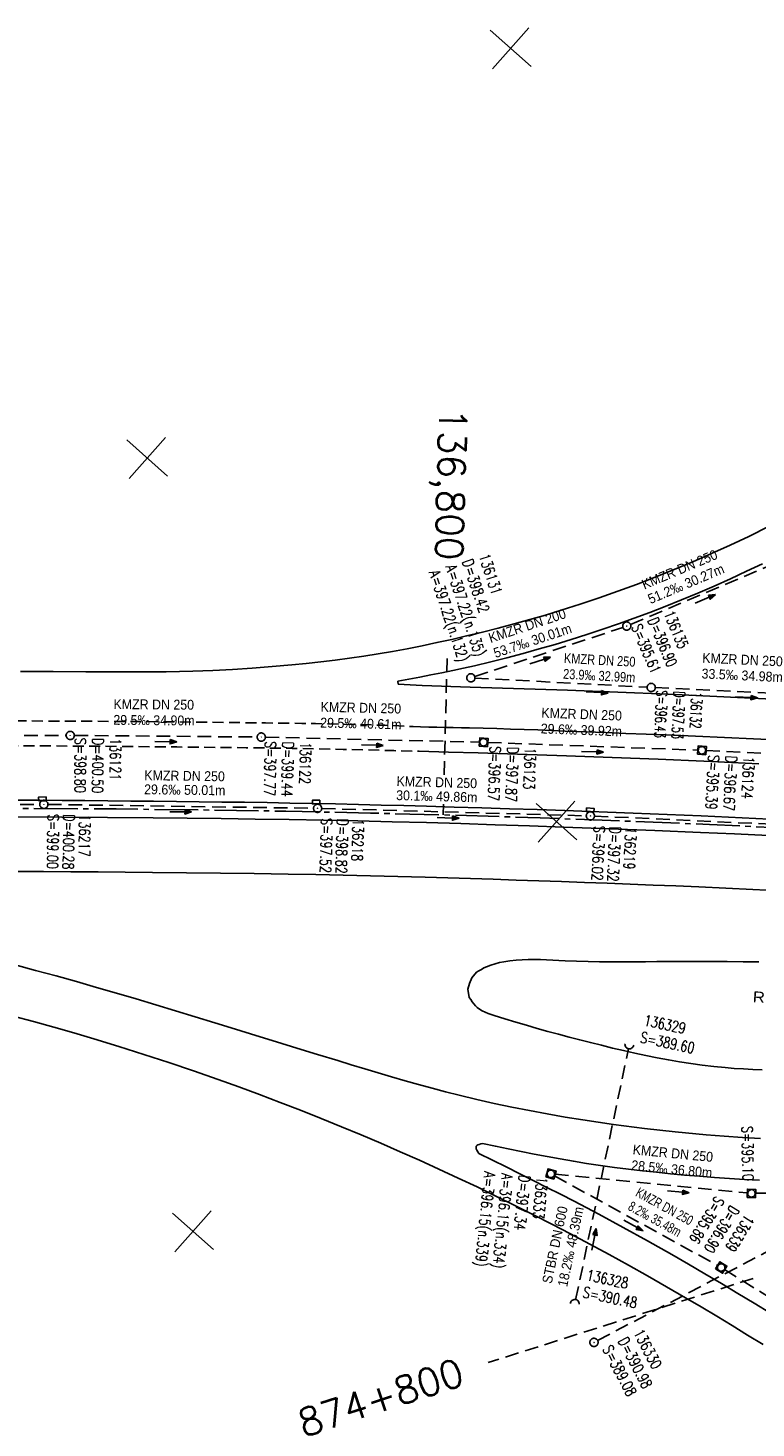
# Model space of a CAD drawing. Header units: millimetres. Extents: x -519 to 616, y -483 to 277.
# Tile 3 of 26: x -363 to -230, y -252 to 4. Entities that reach past the tile are written whole.
import ezdxf
from ezdxf.enums import TextEntityAlignment as Align

# ---------------------------------------------------------------- set-up
doc = ezdxf.new("R2010")
doc.units = ezdxf.units.MM
doc.header["$LTSCALE"] = 10
for name, pattern in [('ACHSE', [5.5, 4, -0.5, 0.5, -0.5]), ('LT00', [0]), ('LT11', [0.3, 0.2, -0.1]), ('LT17', [0.15, 0.1, -0.05]), ('STRICHLINIE2', [0.375, 0.25, -0.125])]:
    doc.linetypes.add(name, pattern=pattern)
for name, color, linetype in [('--EK_000-Halt-Pfeil', 4, 'LT00'), ('--EK_000-Halt-Text', 140, 'LT00'), ('--EK_000-Haltung', 7, 'STRICHLINIE2'), ('--EK_000-Schacht-Text', 5, 'LT00'), ('--EK_01-Halt-Pfeil', 4, 'LT00'), ('--EK_01-Halt-Text', 140, 'LT00'), ('--EK_01-Haltung', 7, 'STRICHLINIE2'), ('--EK_01-Schacht-Text', 5, 'LT00'), ('--EK_02-Halt-Pfeil', 4, 'LT00'), ('--EK_02-Halt-Text', 140, 'LT00'), ('--EK_02-Haltung', 7, 'STRICHLINIE2'), ('--EK_02-Schacht-Text', 5, 'LT00'), ('--EK_03-Halt-Pfeil', 4, 'LT00'), ('--EK_03-Halt-Text', 140, 'LT00'), ('--EK_03-Haltung', 7, 'STRICHLINIE2'), ('--EK_03-Schacht-Text', 5, 'LT00'), ('--EK_05-Halt-Pfeil', 4, 'LT00'), ('--EK_05-Halt-Text', 140, 'LT00'), ('--EK_05-Haltung', 7, 'STRICHLINIE2'), ('--EK_05-Schacht-Text', 5, 'LT00'), ('--EK_10-Halt-Pfeil', 4, 'LT00'), ('--EK_10-Halt-Text', 140, 'LT00'), ('--EK_10-Haltung', 7, 'STRICHLINIE2'), ('--EK_10-Schacht-Text', 5, 'LT00'), ('--EK_13-Haltung', 7, 'STRICHLINIE2'), ('--EK_13-Schacht-Text', 5, 'LT00'), ('--EK_A-TEXT-KILOMETER', 30, 'LT17'), ('--EK_A6-TEXT-KILOMETER', 30, 'LT17'), ('--EK_FBR', 2, 'LT00'), ('--EK_RRB', 181, 'LT00'), ('-AX-020', 30, 'ACHSE'), ('RRB_TEXT', 184, 'Continuous'), ('V_KA_MULD', 182, 'LT00'), ('V_KA_PRUF', 182, 'LT00'), ('V_P_SK', 182, 'LT00'), ('V_P_UK_DL', 182, 'LT00'), ('V_RASTER_75', 121, 'LT00')]:
    doc.layers.add(name, color=color, linetype=linetype)
doc.styles.add('Haltungsbeschriftung', font='arial.ttf', dxfattribs={"width": 0.75})
doc.styles.add('Kilometrierung', font='romans.shx')
doc.styles.add('schachtbeschriftung', font='romans.shx', dxfattribs={"width": 0.75, "height": 0.2})
doc.styles.add('UNIR-H', font='unir_h.shx', dxfattribs={"width": 0.8})

# ---------------------------------------------------------------- blocks, each defined once
blk = doc.blocks.new('SYMB0652')
at = {"color": 0, "linetype": 'ByBlock'}
blk.add_lwpolyline([(-0.15, -0.075), (0.15, -0.075), (0.15, 0.075), (-0.15, 0.075), (-0.15, -0.075)], dxfattribs=at)
blk = doc.blocks.new('SYMB0003')
at = {"color": 0, "linetype": 'ByBlock'}
for p, q in [((-0.015712, 0), (0.010166, 0.012015)), ((0, -0.021257), (-0.015712, 0)), ((0.010166, 0.012015), (0, -0.021257))]:
    blk.add_line(p, q, dxfattribs=at)
for points in [[(-0.031395, 0.499013), (-0.093691, 0.491144), (-0.154509, 0.475528), (-0.21289, 0.452414), (-0.267913, 0.422164), (-0.318712, 0.385257), (-0.364484, 0.342274), (-0.404509, 0.293893), (-0.438154, 0.240877), (-0.464888, 0.184062), (-0.484292, 0.124345), (-0.496058, 0.062667), (-0.5, 0)], [(-0.5, 0), (-0.496058, -0.062667), (-0.484292, -0.124345), (-0.464888, -0.184062), (-0.438154, -0.240877), (-0.404509, -0.293893), (-0.364485, -0.342274), (-0.318712, -0.385257), (-0.267914, -0.422164), (-0.21289, -0.452414), (-0.154509, -0.475529), (-0.093691, -0.491144), (-0.031395, -0.499014), (0.031395, -0.499014)], [(0.5, 0), (0.496057, 0.062667), (0.484292, 0.124345), (0.464888, 0.184062), (0.438153, 0.240877), (0.404509, 0.293893), (0.364484, 0.342274), (0.318712, 0.385257), (0.267913, 0.422164), (0.21289, 0.452414), (0.154509, 0.475528), (0.093691, 0.491144), (0.031395, 0.499013), (-0.031395, 0.499013)], [(0.031395, -0.499014), (0.093691, -0.491144), (0.154509, -0.475529), (0.21289, -0.452414), (0.267914, -0.422164), (0.318712, -0.385257), (0.364485, -0.342274), (0.404509, -0.293893), (0.438154, -0.240877), (0.464889, -0.184062), (0.484292, -0.124345), (0.496058, -0.062667), (0.5, 0)]]:
    blk.add_lwpolyline(points, dxfattribs=at)
blk = doc.blocks.new('SYMB1210')
at = {"color": 0, "linetype": 'ByBlock'}
blk.add_line((0.018815, -0.179014), (0.055623, -0.17119), dxfattribs=at)
for points in [[(-0.2, -0.2), (-0.2, 0.2), (0.2, 0.2), (0.2, -0.2), (-0.2, -0.2)], [(0.018815, 0.179014), (-0.018815, 0.179014), (-0.055623, 0.17119), (-0.09, 0.155885), (-0.120444, 0.133766), (-0.145623, 0.105801), (-0.164438, 0.073213), (-0.176067, 0.037424), (-0.18, 0)], [(-0.18, 0), (-0.176067, -0.037424), (-0.164438, -0.073213), (-0.145623, -0.105801), (-0.120444, -0.133766), (-0.09, -0.155885), (-0.055623, -0.17119), (-0.018815, -0.179014), (0.018815, -0.179014)], [(0.18, 0), (0.176067, 0.037424), (0.164438, 0.073213), (0.145623, 0.105801), (0.120444, 0.133766), (0.09, 0.155885), (0.055623, 0.17119), (0.018815, 0.179014)], [(0.055623, -0.17119), (0.09, -0.155885), (0.120444, -0.133766), (0.145623, -0.105801), (0.164438, -0.073213), (0.176067, -0.037424), (0.18, 0)]]:
    blk.add_lwpolyline(points, dxfattribs=at)
blk = doc.blocks.new('SYMB1107')
at = {"color": 0, "linetype": 'ByBlock'}
for points in [[(-0.2, 0), (-0.196157, 0.039018), (-0.184776, 0.076537), (-0.166294, 0.111114), (-0.141421, 0.141421), (-0.111114, 0.166294), (-0.076537, 0.184776), (-0.039018, 0.196157), (0, 0.2)], [(0, 0.2), (0.039018, 0.196157), (0.076537, 0.184776), (0.111114, 0.166294), (0.141421, 0.141421), (0.166294, 0.111114), (0.184776, 0.076537), (0.196157, 0.039018), (0.2, 0)]]:
    blk.add_lwpolyline(points, dxfattribs=at)
blk = doc.blocks.new('SYMB0070')
at = {"color": 0, "linetype": 'ByBlock'}
for p, q in [((-0.5, 0), (0.2, 0)), ((0.5, 0), (0.2, 0.1)), ((0.2, 0.1), (0.2, 0)), ((0.468, 0), (0.21, 0.086)), ((0.21, 0.086), (0.21, -0.086)), ((0.21, -0.086), (0.468, 0)), ((0.22, -0.072), (0.437, 0)), ((0.23, -0.058), (0.405, 0)), ((0.24, -0.045), (0.374, 0)), ((0.342, 0), (0.25, 0.031)), ((0.25, 0.031), (0.25, -0.031)), ((0.25, -0.031), (0.342, 0)), ((0.26, -0.017), (0.31, 0)), ((0.27, -0.003), (0.279, 0))]:
    blk.add_line(p, q, dxfattribs=at)
for points in [[(0.2, 0), (0.2, -0.1), (0.5, 0)], [(0.437, 0), (0.22, 0.072), (0.22, -0.072)], [(0.405, 0), (0.23, 0.058), (0.23, -0.058)], [(0.374, 0), (0.24, 0.045), (0.24, -0.045)], [(0.31, 0), (0.26, 0.017), (0.26, -0.017)], [(0.279, 0), (0.27, 0.003), (0.27, -0.003)]]:
    blk.add_lwpolyline(points, dxfattribs=at)

msp = doc.modelspace()

# ---------------------------------------------------------------- linework, layer by layer
at = {"layer": '--EK_000-Haltung'}
for p, q in [((-409.43, -138.34), (-360.84, -138.11)), ((-359.34, -138.12), (-310.83, -138.82)), ((-309.33, -138.85), (-261, -140.2)), ((-259.5, -140.25), (-210.84, -142.48))]:
    msp.add_line(p, q, dxfattribs=at)
at = {"layer": '--EK_01-Haltung'}
for p, q in [((-281.33, -115.04), (-249.89, -116.72)), ((-248.39, -116.8), (-214.95, -118.35)), ((-389.93, -125.47), (-356.02, -125.52)), ((-354.52, -125.52), (-321.12, -125.81)), ((-319.62, -125.83), (-280.51, -126.75)), ((-279.01, -126.8), (-240.62, -128.21)), ((-239.12, -128.28), (-200.82, -130.2))]:
    msp.add_line(p, q, dxfattribs=at)
at = {"layer": '--EK_02-Haltung'}
msp.add_line((-262.94, -228.57), (-253.29, -182.68), dxfattribs=at)
at = {"layer": '--EK_03-Haltung'}
for p, q in [((-252.91, -105.26), (-226.4, -94.07)), ((-281.37, -114.76), (-254.31, -105.79))]:
    msp.add_line(p, q, dxfattribs=at)
at = {"layer": '--EK_05-Haltung'}
for p, q in [((-266.8, -205.94), (-237.01, -222.3)), ((-235.72, -223.06), (-211.18, -238.27))]:
    msp.add_line(p, q, dxfattribs=at)
at = {"layer": '--EK_10-Haltung'}
for p, q in [((-266.71, -205.65), (-231.58, -209.06)), ((-230.08, -209.12), (-195.34, -208.58))]:
    msp.add_line(p, q, dxfattribs=at)
at = {"layer": '--EK_13-Haltung'}
msp.add_line((-258.92, -236), (-163.03, -185.71), dxfattribs=at)
at = {"layer": '--EK_A-TEXT-KILOMETER', "ltscale": 2.5}
for p, q in [((-286.97, -132.73), (-286.39, -110.53)), ((-287.16, -140.03), (-287.11, -138.1))]:
    msp.add_line(p, q, dxfattribs=at)
at = {"layer": '--EK_A6-TEXT-KILOMETER', "ltscale": 2.5}
msp.add_line((-230.49, -224.65), (-278.91, -240.03), dxfattribs=at)
at = {"layer": '--EK_FBR'}
msp.add_line((-295.37, -116.16), (-295.41, -115.62), dxfattribs=at)
at = {"layer": '--EK_FBR', "color": 2}
for points in [[(-296.42, -110.19), (-293.7, -109.69), (-290.98, -109.15), (-288.27, -108.58), (-285.57, -107.98), (-282.87, -107.35), (-279.96, -106.65), (-277.07, -105.92), (-274.18, -105.16), (-271.3, -104.36), (-268.42, -103.54), (-265.56, -102.68), (-262.09, -101.58), (-258.64, -100.42), (-255.21, -99.21), (-251.8, -97.95), (-248.4, -96.64), (-244.94, -95.25), (-241.51, -93.8), (-238.1, -92.31), (-234.7, -90.77), (-231.33, -89.18), (-227.56, -87.34)], [(-228.79, -94.17), (-231.72, -95.56), (-234.66, -96.92), (-237.61, -98.24), (-240.59, -99.53), (-243.58, -100.77), (-246.58, -101.98), (-249.41, -103.07), (-252.26, -104.12), (-255.12, -105.14), (-258, -106.12), (-260.88, -107.08), (-263.78, -107.99), (-266.69, -108.89), (-269.62, -109.74), (-272.55, -110.57), (-275.49, -111.35), (-278.45, -112.09), (-281.41, -112.79), (-283.4, -113.23), (-285.4, -113.66), (-287.4, -114.07)], [(-225.12, -126.37), (-230.44, -126.12), (-235.75, -125.88), (-241.06, -125.64), (-246.38, -125.43), (-250.08, -125.28), (-253.77, -125.14), (-257.47, -125), (-261.17, -124.86), (-264.87, -124.72), (-267.36, -124.62), (-269.86, -124.53), (-272.35, -124.44), (-274.85, -124.35), (-277.34, -124.27), (-279.83, -124.2), (-282.33, -124.15), (-283.82, -124.12), (-285.31, -124.09), (-286.8, -124.07), (-288.29, -124.04), (-289.78, -124), (-291.27, -123.95)], [(-365.31, -167.41), (-361.59, -168.41), (-357.87, -169.42), (-354.15, -170.46), (-350.45, -171.52), (-346.84, -172.56), (-343.24, -173.62), (-339.64, -174.7), (-336.04, -175.78), (-332.45, -176.88), (-328.86, -177.98), (-325.11, -179.13), (-321.36, -180.28), (-317.62, -181.44), (-313.87, -182.59), (-310.12, -183.75), (-306.37, -184.9), (-303.92, -185.65), (-301.47, -186.39), (-299.02, -187.12), (-296.56, -187.85), (-294.1, -188.56), (-291.64, -189.26), (-289.17, -189.93), (-286.69, -190.59), (-284.21, -191.21), (-281.01, -191.98), (-277.81, -192.71), (-274.59, -193.39), (-271.36, -194.03), (-268.12, -194.64), (-264.88, -195.2), (-261.63, -195.73), (-256.02, -196.56), (-250.38, -197.29), (-244.74, -197.92), (-239.08, -198.44), (-235.78, -198.7), (-232.48, -198.93), (-229.17, -199.11)], [(-365.31, -167.41), (-361.59, -168.41), (-357.87, -169.42), (-354.15, -170.46), (-350.45, -171.52), (-346.84, -172.56), (-343.24, -173.62), (-339.64, -174.7), (-336.04, -175.78), (-332.45, -176.88), (-328.86, -177.98), (-325.11, -179.13), (-321.36, -180.28), (-317.62, -181.44), (-313.87, -182.59), (-310.12, -183.75), (-306.37, -184.9), (-303.92, -185.65), (-301.47, -186.39), (-299.02, -187.12), (-296.56, -187.85), (-294.1, -188.56), (-291.64, -189.26), (-289.17, -189.93), (-286.69, -190.59), (-284.21, -191.21), (-281.01, -191.98), (-277.81, -192.71), (-274.59, -193.39), (-271.36, -194.03), (-268.12, -194.64), (-264.88, -195.2), (-261.63, -195.73), (-256.02, -196.56), (-250.38, -197.29), (-244.74, -197.92), (-239.08, -198.44), (-235.78, -198.7), (-232.48, -198.93), (-229.17, -199.11)], [(-228.7, -236.73), (-231.52, -234.99), (-234.34, -233.26), (-237.17, -231.55), (-240.01, -229.86), (-242.86, -228.18), (-246.33, -226.18), (-249.82, -224.2), (-253.31, -222.25), (-256.83, -220.32), (-260.36, -218.42), (-263.9, -216.54), (-267.28, -214.78), (-270.67, -213.04), (-274.08, -211.32), (-277.5, -209.63), (-280.94, -207.96), (-284.38, -206.33), (-287.91, -204.69), (-291.45, -203.09), (-295, -201.52), (-298.56, -199.98), (-302.14, -198.46), (-305.73, -196.97), (-309.45, -195.46), (-313.19, -193.97), (-316.94, -192.52), (-320.7, -191.09), (-324.47, -189.69), (-328.26, -188.33), (-332.76, -186.75), (-337.28, -185.23), (-341.81, -183.75), (-346.37, -182.31), (-350.93, -180.92), (-354.6, -179.84), (-358.29, -178.79), (-361.97, -177.76), (-365.67, -176.76)], [(-270.68, -206.78), (-268.19, -208.03), (-265.71, -209.29), (-263.24, -210.56), (-258.73, -212.93), (-254.25, -215.34), (-249.8, -217.79), (-245.37, -220.3), (-242.34, -222.04), (-239.32, -223.81), (-236.32, -225.59), (-233.32, -227.39), (-230.33, -229.2), (-227.35, -231.02)]]:
    msp.add_lwpolyline(points, dxfattribs=at)
at = {"layer": '--EK_FBR'}
for points in [[(-364.36, -113.86), (-358.4, -113.88), (-352.44, -113.91), (-350, -113.92), (-347.55, -113.94), (-345.1, -113.94), (-342.66, -113.94), (-340.21, -113.93), (-337.77, -113.9), (-335.32, -113.86), (-332.88, -113.79), (-329.25, -113.66), (-325.63, -113.47), (-322.01, -113.24), (-318.39, -112.96), (-314.77, -112.63), (-312.14, -112.37), (-309.51, -112.08), (-306.88, -111.76), (-304.26, -111.42), (-301.64, -111.04), (-299.03, -110.63), (-296.42, -110.19)], [(-287.4, -114.07), (-289.4, -114.47), (-291.4, -114.86), (-293.41, -115.24), (-295.41, -115.62)], [(-295.37, -116.16), (-290.96, -116.43), (-282.24, -116.7), (-264.42, -117.24), (-246.01, -117.99), (-224.51, -119.02), (-205.95, -119.9), (-185.28, -121.08), (-162.23, -122.58), (-142.9, -123.97), (-122.3, -125.46), (-121.93, -125.11), (-122.12, -124.54)], [(-291.52, -128.42), (-286.14, -128.57), (-280.76, -128.72), (-275.38, -128.89), (-270, -129.06), (-264.62, -129.24), (-256.25, -129.55), (-247.88, -129.88), (-239.5, -130.24), (-234.49, -130.47), (-229.47, -130.7)], [(-225.01, -140.92), (-230, -140.68), (-234.99, -140.45), (-239.99, -140.22), (-252.46, -139.7), (-264.93, -139.23), (-269.98, -139.06), (-275.02, -138.9), (-280.07, -138.74), (-285.11, -138.6), (-290.16, -138.45), (-294.32, -138.34), (-298.48, -138.23), (-302.64, -138.12), (-306.81, -138.03), (-310.97, -137.94), (-315.13, -137.86), (-319.28, -137.79), (-323.43, -137.73), (-327.58, -137.68), (-331.73, -137.63), (-335.88, -137.59), (-340.03, -137.55), (-344.21, -137.5), (-348.4, -137.46), (-352.58, -137.42), (-356.76, -137.39), (-360.95, -137.36), (-365.13, -137.34)], [(-365.13, -140.41), (-356.8, -140.44), (-348.46, -140.48), (-340.12, -140.55), (-333.91, -140.61), (-327.69, -140.69), (-321.47, -140.78), (-315.26, -140.88), (-308.99, -141), (-302.72, -141.13), (-296.46, -141.28), (-290.19, -141.44), (-283.92, -141.62), (-277.64, -141.82), (-271.37, -142.02), (-265.09, -142.25), (-256.77, -142.56), (-248.46, -142.89), (-240.14, -143.24), (-233.92, -143.51), (-227.69, -143.8)], [(-365.11, -150.36), (-360.13, -150.38), (-355.16, -150.4), (-350.18, -150.43), (-345.21, -150.48), (-340.24, -150.52), (-334.04, -150.59), (-327.84, -150.67), (-321.64, -150.75), (-315.44, -150.85), (-310.43, -150.94), (-305.43, -151.04), (-300.43, -151.15), (-295.43, -151.27), (-290.43, -151.4), (-286.28, -151.52), (-282.13, -151.65), (-277.98, -151.79), (-273.83, -151.93), (-269.68, -152.07), (-265.53, -152.22), (-261.35, -152.37), (-257.17, -152.52), (-252.99, -152.68), (-248.81, -152.84), (-244.63, -153.01), (-240.45, -153.19), (-235.5, -153.4), (-230.56, -153.63), (-225.61, -153.87)], [(-279.98, -200.05), (-280.27, -200.11), (-280.54, -200.19), (-280.78, -200.27), (-280.97, -200.38), (-281.09, -200.52), (-281.14, -200.72), (-281.09, -200.97), (-280.98, -201.24), (-280.82, -201.53), (-280.64, -201.83)], [(-280.64, -201.83), (-278.15, -203.07), (-275.65, -204.3), (-273.16, -205.54), (-270.68, -206.78)], [(-229.38, -206.75), (-232.11, -206.61), (-234.85, -206.44), (-237.58, -206.24), (-240.31, -206.02), (-243.03, -205.79), (-245.6, -205.55), (-248.17, -205.29), (-250.74, -205.01), (-253.3, -204.71), (-255.87, -204.39), (-258.42, -204.03), (-260.97, -203.65), (-263.36, -203.26), (-265.74, -202.85), (-268.12, -202.42), (-270.5, -201.96), (-272.87, -201.5), (-275.24, -201.02), (-277.61, -200.54), (-279.98, -200.05)]]:
    msp.add_lwpolyline(points, dxfattribs=at)
at = {"layer": '--EK_FBR', "linetype": 'LT11', "flags": 128}
for points in [[(-291.27, -123.95), (-292.6, -123.9), (-293.92, -123.84), (-295.25, -123.78), (-297.78, -123.67), (-300.31, -123.59), (-302.85, -123.52), (-305.38, -123.46), (-307.91, -123.41), (-310.45, -123.37), (-312.98, -123.33), (-319.59, -123.24), (-326.19, -123.16), (-332.79, -123.08), (-339.21, -123.02), (-345.63, -122.97), (-352.05, -122.93), (-360.14, -122.89), (-368.23, -122.86), (-376.32, -122.85), (-380.6, -122.85), (-384.88, -122.85), (-389.16, -122.87), (-393.44, -122.89), (-399.6, -122.93), (-405.76, -123), (-411.91, -123.09), (-415.87, -123.15), (-419.83, -123.22), (-423.8, -123.29)], [(-423.8, -127.85), (-419.56, -127.77), (-415.31, -127.71), (-410.28, -127.64), (-405.26, -127.58), (-400.23, -127.52), (-395.2, -127.48), (-390.18, -127.44), (-377.67, -127.39), (-365.16, -127.4), (-360.12, -127.43), (-355.09, -127.46), (-350.06, -127.5), (-345.02, -127.54), (-339.99, -127.59), (-335.78, -127.63), (-331.56, -127.67), (-327.35, -127.71), (-323.14, -127.77), (-318.93, -127.82), (-314.72, -127.89), (-310.08, -127.98), (-305.44, -128.07), (-300.8, -128.18), (-296.16, -128.3), (-291.52, -128.42)]]:
    msp.add_lwpolyline(points, dxfattribs=at)
at = {"layer": '--EK_RRB'}
msp.add_lwpolyline([(-229.47, -166.88), (-232.35, -166.84), (-235.24, -166.81), (-238.13, -166.79), (-241.02, -166.78), (-243.91, -166.78), (-246, -166.79), (-248.1, -166.81), (-250.19, -166.83), (-252.28, -166.84), (-254.38, -166.85), (-256.47, -166.85), (-258.57, -166.84), (-260.67, -166.8), (-262.77, -166.75), (-264.87, -166.66), (-265.99, -166.61), (-267.11, -166.55), (-268.24, -166.5), (-269.36, -166.46), (-270.48, -166.44), (-271.6, -166.44), (-272.71, -166.48), (-273.83, -166.55), (-274.94, -166.67), (-276.04, -166.84), (-276.86, -167), (-277.67, -167.2), (-278.46, -167.45), (-279.23, -167.76), (-279.7, -167.98), (-280.17, -168.23), (-280.62, -168.49), (-281.08, -168.76), (-281.91, -169.8), (-282.35, -170.81), (-282.62, -171.87), (-282.37, -173.36), (-282.11, -173.76), (-281.84, -174.15), (-281.55, -174.53), (-281.25, -174.88), (-280.92, -175.2), (-280.48, -175.53), (-280, -175.82), (-279.49, -176.06), (-278.95, -176.28), (-278.4, -176.47), (-277.84, -176.65), (-275.85, -177.27), (-273.87, -177.88), (-271.91, -178.45), (-269.96, -179.01), (-268.01, -179.56), (-266.07, -180.09), (-264.13, -180.6), (-262.19, -181.1), (-260.24, -181.6), (-258.23, -182.1), (-256.21, -182.59), (-254.18, -183.06), (-252.15, -183.52), (-250.11, -183.96), (-248.06, -184.37), (-246, -184.76), (-243.94, -185.12), (-241.87, -185.44), (-239.8, -185.73), (-237.72, -185.98), (-235.65, -186.18), (-233.96, -186.31), (-232.27, -186.42), (-230.58, -186.5), (-228.89, -186.57)], dxfattribs=at)
at = {"layer": '-AX-020', "ltscale": 0.2, "flags": 128}
msp.add_lwpolyline([(-493.87, -141.36), (-486.27, -141.05), (-470.78, -140.5), (-455.3, -140.02), (-439.81, -139.63), (-424.32, -139.32), (-408.83, -139.08), (-393.34, -138.93), (-377.85, -138.86), (-362.36, -138.86), (-346.87, -138.95), (-331.38, -139.12), (-315.89, -139.36), (-300.4, -139.69), (-284.91, -140.1), (-269.43, -140.58), (-253.95, -141.15), (-238.47, -141.79), (-232.64, -142.06), (-217.17, -142.81), (-201.7, -143.65), (-186.24, -144.56), (-170.78, -145.54), (-155.32, -146.59), (-139.87, -147.7), (-124.42, -148.88), (-108.98, -150.13), (-93.54, -151.43), (-78.11, -152.79), (-62.68, -154.2), (-47.26, -155.66), (-31.84, -157.17), (-16.43, -158.73), (-1.02, -160.33), (14.39, -161.98), (29.79, -163.66), (45.18, -165.38), (60.57, -167.13), (75.96, -168.91), (91.35, -170.72), (106.73, -172.55), (122.11, -174.41), (137.49, -176.29), (152.87, -178.19), (168.24, -180.1), (183.61, -182.03), (198.98, -183.96), (214.35, -185.9), (229.72, -187.85), (244.81, -189.77), (264.65, -192.28), (284.5, -194.8), (304.34, -197.3), (324.18, -199.78), (344.03, -202.24), (363.88, -204.68), (383.74, -207.08), (403.6, -209.44), (423.46, -211.76), (431.13, -212.64)], dxfattribs=at)
at = {"layer": 'V_RASTER_75'}
for p, q in [((-271.07, -3.42), (-278.55, 3.22)), ((-278.13, -3.84), (-271.49, 3.64)), ((-344.95, -71.55), (-337.48, -78.19)), ((-344.53, -78.61), (-337.89, -71.13)), ((-270.18, -137.95), (-262.71, -144.59)), ((-263.12, -137.53), (-269.76, -145.01)), ((-329.11, -219.36), (-336.59, -212.72)), ((-329.53, -212.31), (-336.17, -219.78))]:
    msp.add_line(p, q, dxfattribs=at)

# ---------------------------------------------------------------- block references
at = {"layer": '--EK_000-Halt-Pfeil', "yscale": 4.000000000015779, "zscale": 4}
for p, xscale, rotation in [((-335.1, -139.47), 3.99999999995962, 359.177979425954), ((-286.24, -140.58), 4.000000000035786, 358.4043194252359)]:
    msp.add_blockref('SYMB0070', p, dxfattribs=dict(at, xscale=xscale, rotation=rotation))
at = {"layer": '--EK_01-Halt-Pfeil', "zscale": 4}
for p, xscale, yscale, rotation in [((-259.02, -117.67), 4.000000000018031, 4.000000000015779, 356.931209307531), ((-231.72, -118.57), 3.999999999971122, 4.000000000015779, 357.3471693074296), ((-337.82, -126.67), 3.999999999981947, 4.000000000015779, 359.5081693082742), ((-300.09, -127.29), 3.999999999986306, 4.000000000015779, 358.6552093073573), ((-259.85, -128.5), 4, 4, 357.8924493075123)]:
    msp.add_blockref('SYMB0070', p, dxfattribs=dict(at, xscale=xscale, yscale=yscale, rotation=rotation))
at = {"layer": '--EK_02-Halt-Pfeil', "xscale": 3.999999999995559, "yscale": 4.000000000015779, "zscale": 4, "rotation": 78.11695930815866}
msp.add_blockref('SYMB0070', (-259.59, -217.53), dxfattribs=at)
at = {"layer": '--EK_03-Halt-Pfeil', "yscale": 4.000000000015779, "zscale": 4}
for p, xscale, rotation in [((-239.26, -100.59), 3.999999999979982, 22.88488930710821), ((-269.42, -111.85), 3.999999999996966, 18.33823930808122)]:
    msp.add_blockref('SYMB0070', p, dxfattribs=dict(at, xscale=xscale, rotation=rotation))
at = {"layer": '--EK_05-Halt-Pfeil', "xscale": 4.000000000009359, "yscale": 4.000000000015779, "zscale": 4, "rotation": 331.2267593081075}
msp.add_blockref('SYMB0070', (-252.39, -215), dxfattribs=at)
at = {"layer": '--EK_10-Halt-Pfeil', "xscale": 4.000000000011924, "yscale": 4.000000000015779, "zscale": 4, "rotation": 354.4710793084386}
msp.add_blockref('SYMB0070', (-244.2, -208.86), dxfattribs=at)
at = {"layer": 'V_KA_MULD', "zscale": 3.8}
for p, xscale, yscale, rotation in [((-279.76, -126.77), 3.800000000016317, 3.799999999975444, 356.3090993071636), ((-239.87, -128.24), 3.800000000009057, 3.799999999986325, 356.3090993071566), ((-267.46, -205.58), 3.800000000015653, 3.799999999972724, 343.5170401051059), ((-230.83, -209.13), 3.800000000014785, 3.799999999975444, 357.6621827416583), ((-236.35, -222.66), 3.799999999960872, 3.799999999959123, 328.2590492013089)]:
    msp.add_blockref('SYMB1210', p, dxfattribs=dict(at, xscale=xscale, yscale=yscale, rotation=rotation))
at = {"layer": 'V_KA_PRUF', "xscale": 1.500000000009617, "yscale": 1.500000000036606, "zscale": 1.5, "rotation": 4.066199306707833}
for p in [(-253.6, -105.55), (-282.08, -115), (-249.14, -116.76), (-355.27, -125.52), (-320.37, -125.82), (-360.09, -138.11), (-310.08, -138.83), (-260.25, -140.22), (-259.59, -236.34)]:
    msp.add_blockref('SYMB0003', p, dxfattribs=at)
at = {"layer": 'V_P_SK', "zscale": 4.5}
for p, xscale, yscale, rotation in [((-360.36, -137.11), 4.499999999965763, 4.500000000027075, 181.0254656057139), ((-310.36, -137.69), 4.500000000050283, 4.500000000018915, 179.2983132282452), ((-260.28, -139.15), 4.500000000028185, 4.500000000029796, 356.309099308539)]:
    msp.add_blockref('SYMB0652', p, dxfattribs=dict(at, xscale=xscale, yscale=yscale, rotation=rotation))
at = {"layer": 'V_P_UK_DL', "zscale": 4}
for p, xscale, yscale, rotation in [((-253.13, -181.95), 4.000000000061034, 4.000000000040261, 171.9741606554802), ((-263.1, -229.3), 3.99999999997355, 4.000000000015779, 356.309099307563)]:
    msp.add_blockref('SYMB1107', p, dxfattribs=dict(at, xscale=xscale, yscale=yscale, rotation=rotation))

# ---------------------------------------------------------------- texts
at = {"layer": '--EK_000-Halt-Text', "style": 'Haltungsbeschriftung', "width": 0.9}
for s, rotation, p in [('KMZR DN 250', 359.178, (-341.75, -133.69)), ('29.6‰ 50.01m', 359.178, (-341.78, -136.25)), ('KMZR DN 250', 358.4043, (-295.68, -134.76)), ('30.1‰ 49.86m', 358.4043, (-295.75, -137.32))]:
    msp.add_text(s, height=1.8, rotation=rotation, dxfattribs=at).set_placement(p)
at = {"layer": '--EK_000-Schacht-Text', "style": 'schachtbeschriftung', "width": 0.75}
for s, rotation, p in [('S=399.00', 269.178, (-359.36, -139.87)), ('D=400.28', 269.178, (-356.48, -139.91)), ('136217', 269.178, (-353.6, -139.95)), ('S=397.52', 268.4043, (-309.38, -140.6)), ('D=398.82', 268.4043, (-306.5, -140.68)), ('136218', 268.4043, (-303.63, -140.76)), ('S=396.02', 267.3828, (-259.58, -142)), ('D=397.32', 267.3828, (-256.7, -142.13)), ('136219', 267.3828, (-253.83, -142.26))]:
    msp.add_text(s, height=2, rotation=rotation, dxfattribs=at).set_placement(p)
at = {"layer": '--EK_01-Halt-Text', "style": 'Haltungsbeschriftung'}
for s, rotation, width, p in [('KMZR DN 250', 356.9312, 0.8, (-265.12, -112.29)), ('KMZR DN 250', 357.3472, 0.9, (-239.84, -112.24)), ('23.9‰ 32.99m', 356.9312, 0.8, (-265.27, -115.16)), ('33.5‰ 34.98m', 357.3472, 0.9, (-239.97, -115.11)), ('KMZR DN 250', 359.5082, 0.9, (-347.37, -120.7)), ('KMZR DN 250', 358.6552, 0.9, (-309.55, -121.19)), ('29.5‰ 34.90m', 359.5082, 0.9, (-347.4, -123.58)), ('29.5‰ 40.61m', 358.6552, 0.9, (-309.62, -124.07)), ('KMZR DN 250', 357.8925, 0.9, (-269.23, -122.27)), ('29.6‰ 39.92m', 357.8925, 0.9, (-269.34, -125.15))]:
    msp.add_text(s, height=1.8, rotation=rotation, dxfattribs=dict(at, width=width)).set_placement(p)
at = {"layer": '--EK_01-Schacht-Text', "style": 'schachtbeschriftung'}
for s, rotation, width, p in [('D=398.42', 288.3382, 0.75, (-283.7, -93.75)), ('136131', 288.3382, 0.75, (-280.66, -92.74)), ('A=397.22(n.132)', 288.3382, 0.75, (-289.77, -95.76)), ('A=397.22(n.135)', 288.3382, 0.75, (-286.74, -94.76)), ('S=396.43', 267.3472, 0.65, (-248.17, -117.27)), ('D=397.53', 267.3472, 0.65, (-244.97, -117.42)), ('136132', 267.3472, 0.65, (-241.78, -117.57)), ('S=398.80', 269.5082, 0.75, (-354.39, -125.96)), ('D=400.50', 269.5082, 0.75, (-351.19, -125.99)), ('136121', 269.5082, 0.75, (-347.99, -126.02)), ('S=397.77', 268.6552, 0.75, (-319.65, -126.56)), ('D=399.44', 268.6552, 0.75, (-316.45, -126.64)), ('136122', 268.6552, 0.75, (-313.25, -126.71)), ('S=396.57', 267.8925, 0.75, (-278.59, -127.45)), ('D=397.87', 267.8925, 0.75, (-275.39, -127.57)), ('136123', 267.8925, 0.75, (-272.19, -127.68)), ('S=395.39', 267.1251, 0.75, (-238.67, -129.03)), ('D=396.67', 267.1251, 0.75, (-235.47, -129.19)), ('136124', 267.1251, 0.75, (-232.27, -129.35))]:
    msp.add_text(s, height=2, rotation=rotation, dxfattribs=dict(at, width=width)).set_placement(p)
at = {"layer": '--EK_02-Halt-Text', "style": 'Haltungsbeschriftung', "width": 0.9}
for s, p in [('18.2‰ 48.39m', (-264.5, -226.31)), ('STBR DN 600', (-267.32, -225.72))]:
    msp.add_text(s, height=1.8, rotation=78.117, dxfattribs=at).set_placement(p)
at = {"layer": '--EK_02-Schacht-Text', "style": 'schachtbeschriftung', "width": 0.75}
for s, p in [('136329', (-250.61, -178.44)), ('S=389.60', (-251.27, -181.57)), ('136328', (-261.1, -224.96)), ('S=390.48', (-261.76, -228.09))]:
    msp.add_text(s, height=2, rotation=348.117, dxfattribs=at).set_placement(p)
at = {"layer": '--EK_03-Halt-Text', "style": 'Haltungsbeschriftung', "width": 0.9}
for s, rotation, p in [('KMZR DN 250', 22.8849, (-250.39, -98.91)), ('51.2‰ 30.27m', 22.8849, (-249.27, -101.56)), ('KMZR DN 200', 18.3382, (-278.49, -108.66)), ('53.7‰ 30.01m', 18.3382, (-277.58, -111.4))]:
    msp.add_text(s, height=1.8, rotation=rotation, dxfattribs=at).set_placement(p)
at = {"layer": '--EK_03-Schacht-Text', "style": 'schachtbeschriftung', "width": 0.7}
for s, p in [('D=396.90', (-249.83, -104.52)), ('136135', (-246.89, -103.28)), ('S=395.61', (-252.78, -105.76))]:
    msp.add_text(s, height=2, rotation=292.8849, dxfattribs=at).set_placement(p)
at = {"layer": '--EK_05-Halt-Text', "style": 'Haltungsbeschriftung', "width": 0.7}
for s, p in [('KMZR DN 250', (-252.15, -209.54)), ('8.2‰ 35.48m', (-253.53, -212.06))]:
    msp.add_text(s, height=1.8, rotation=331.2268, dxfattribs=at).set_placement(p)
at = {"layer": '--EK_05-Schacht-Text', "style": 'schachtbeschriftung', "width": 0.7}
for s, p in [('S=395.86', (-237.35, -209.49)), ('D=396.90', (-234.63, -211.18)), ('136339', (-231.91, -212.87))]:
    msp.add_text(s, height=2, rotation=238.1972, dxfattribs=at).set_placement(p)
at = {"layer": '--EK_10-Halt-Text', "style": 'Haltungsbeschriftung', "width": 0.9}
for s, p in [('KMZR DN 250', (-252.58, -201.99)), ('28.5‰ 36.80m', (-252.85, -204.86))]:
    msp.add_text(s, height=1.8, rotation=354.4711, dxfattribs=at).set_placement(p)
at = {"layer": '--EK_10-Schacht-Text', "style": 'schachtbeschriftung', "width": 0.75}
for s, rotation, p in [('S=395.10', 270.8788, (-232.59, -196.86)), ('A=396.15(n.339)', 264.4711, (-279.6, -205.1)), ('A=396.15(n.334)', 264.4711, (-276.41, -205.41)), ('D=397.34', 264.4711, (-273.23, -205.72)), ('136333', 264.4711, (-270.04, -206.03))]:
    msp.add_text(s, height=2, rotation=rotation, dxfattribs=at).set_placement(p)
at = {"layer": '--EK_13-Schacht-Text', "style": 'schachtbeschriftung', "width": 0.75}
for s, p in [('136330', (-252.44, -234.57)), ('S=389.08', (-258.11, -237.54)), ('D=390.98', (-255.28, -236.06))]:
    msp.add_text(s, height=2, rotation=297.6726, dxfattribs=at).set_placement(p)
at = {"layer": '--EK_A-TEXT-KILOMETER', "style": 'Kilometrierung'}
msp.add_text('136,800', height=5, rotation=268.4965, dxfattribs=at).set_placement((-286.07, -93.55), align=Align.MIDDLE_RIGHT)
at = {"layer": '--EK_A6-TEXT-KILOMETER', "style": 'Kilometrierung'}
msp.add_text('874+800', height=5, rotation=18.1796, dxfattribs=at).set_placement((-283.68, -241.55), align=Align.MIDDLE_RIGHT)
at = {"layer": 'RRB_TEXT', "insert": (-230.64, -174.24), "char_height": 2, "attachment_point": 7, "rotation": 356.3091, "style": 'UNIR-H'}
msp.add_mtext('{\\W1.15;RRR 136-1R}', dxfattribs=at)

doc.saveas('drawing.dxf')
